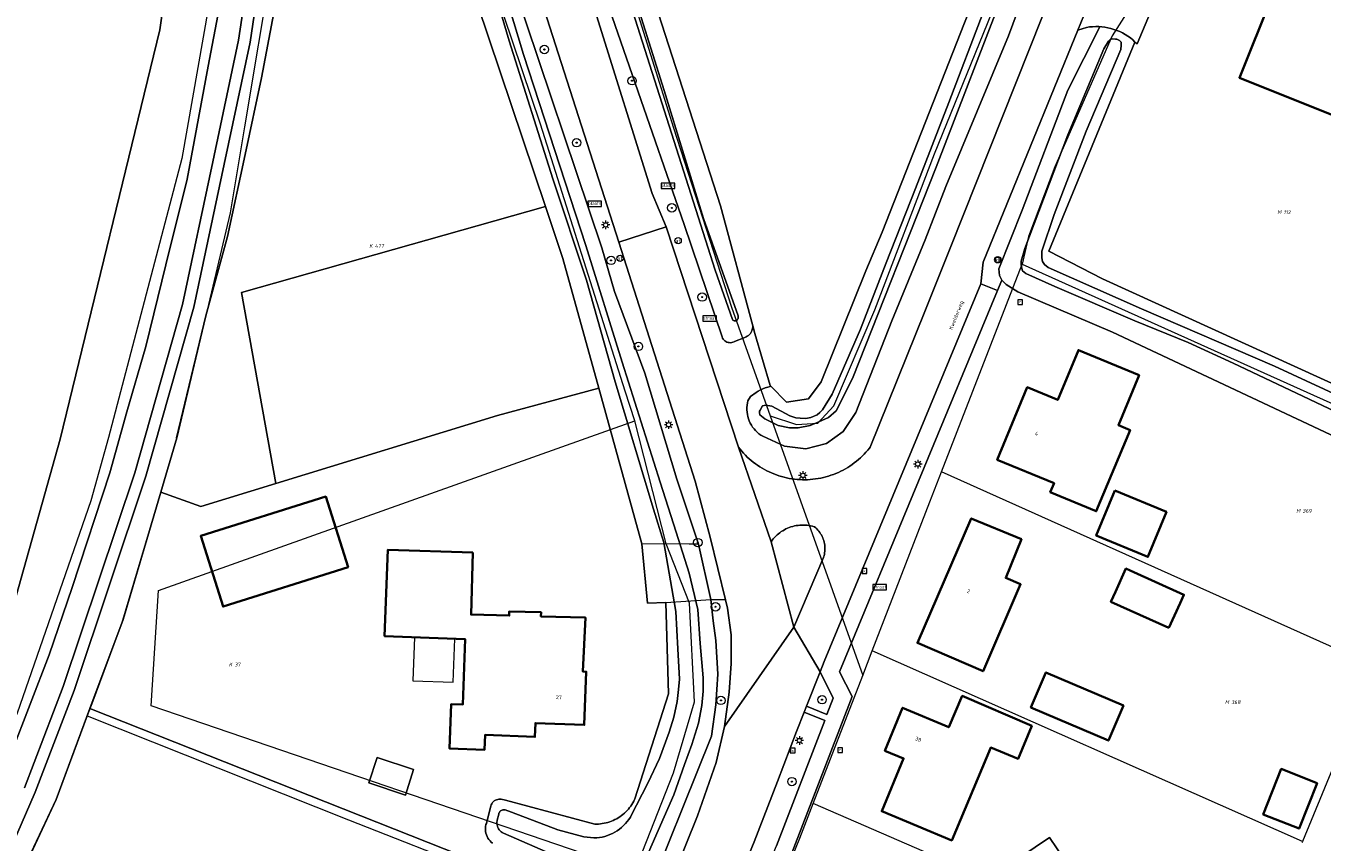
# Model space of a CAD drawing. Header units: metres. Extents: x 250001 to 257773, y 598992 to 609118.
# Tile 185 of 256: x 251546 to 251669, y 601888 to 601965. Entities that reach past the tile are written whole.
import ezdxf
from ezdxf.enums import TextEntityAlignment as Align
from ezdxf.lldxf.tags import DXFTag

# ---------------------------------------------------------------- set-up
doc = ezdxf.new("R2010")
doc.units = ezdxf.units.M
for name, color, linetype, lineweight in [('B-WE-GR-BOOM-S', 252, 'Continuous', 25), ('B-WE-GR-GRAS-GV', 252, 'Continuous', 13), ('B-WE-GR-GROENVOORZIENING-GV', 252, 'Continuous', 18), ('B-WE-KG-GRENS_PERCEEL-G', 150, 'KG-PERCEEL', 18), ('B-WE-KG-GRENS_PERCEEL-S', 150, 'Continuous', 25), ('B-WE-KL-ET_LS_OV_LICHTMAST-S', 252, 'Continuous', 25), ('B-WE-KW-KUNSTWERK_DEK-GV', 252, 'Continuous', 18), ('B-WE-OG-BEBOUWING-GV', 1, 'Continuous', 35), ('B-WE-OG-BEBOUWING-T18', 7, 'Continuous', 18), ('B-WE-OG-BEBOUWING_LUIFEL-GV', 1, 'Continuous', 18), ('B-WE-OG-BEBOUWING_OVERBOUWING-GV', 1, 'Continuous', 18), ('B-WE-OG-TERREIN_ERF-GV', 7, 'Continuous', 18), ('B-WE-OG-TOPOGRAFIE-T18', 2, 'Continuous', 18), ('B-WE-OG-WATER-GV', 252, 'Continuous', 18), ('B-WE-OG-WATER_SLOOT-GV', 252, 'Continuous', 18), ('B-WE-RI-GWA_KOLK-S', 252, 'Continuous', 25), ('B-WE-RI-GWA_RIOOLPUT-S', 252, 'Continuous', 25), ('B-WE-VH-ONVERHARD-GV', 252, 'Continuous', 18), ('B-WE-VH-VERHARDING_GESLOTEN-GV', 252, 'Continuous', 18), ('B-WE-VH-VERHARDING_OPEN-GV', 252, 'Continuous', 18), ('B-WE-VW-AFSLUITPAAL-S', 252, 'Continuous', 25), ('B-WE-VW-VERKEERSTEKEN_BORD-S', 252, 'Continuous', 25), ('B-WE-VW-VERKEERSTEKEN_DRAAGCONSTRUCTIE-S', 252, 'Continuous', 25), ('X-XX-AL-REFERENTIE-G', 7, 'Continuous', 18)]:
    doc.layers.add(name, color=color, linetype=linetype, lineweight=lineweight)
doc.styles.add('NLCS-ISO', font='NLCS-ISO.ttf')
doc.styles.add('NLCS-ISO-ANNOTATIEF-T18', font='NLCS-ISO.ttf', dxfattribs={"height": 1.8})
doc.styles.get("Standard").update_dxf_attribs({"font": 'NLCS-ISO.ttf'})
tags = doc.linetypes.add('KG-PERCEEL', pattern='A,5.5,-2,["P",Standard,S=1.8,R=0,X=-0.5,Y=-0.9],-2,5.5,-2,[5,NLCS.SHX,S=0.75,R=0,X=0,Y=0],-2', length=19).pattern_tags.tags
tags[6] = DXFTag(74, 10)

# ---------------------------------------------------------------- blocks, each defined once
blk = doc.blocks.new('SKG-PERCEELNUMMER-SO')
at = {"style": 'NLCS-ISO', "oblique": 10, "flags": 1}
blk.add_attdef('GEMEENTECODE', text='', height=1.8, dxfattribs=at).set_placement((0, 2.55), align=Align.MIDDLE_CENTER)
at = {"style": 'NLCS-ISO', "oblique": 10}
blk.add_attdef('SECTIE', text='', height=1.8, dxfattribs=at).set_placement((-0.5, 0), align=Align.MIDDLE_RIGHT)
blk.add_attdef('PERCEELNUMMER', text='', height=1.8, dxfattribs=at).set_placement((0.5, 0), align=Align.MIDDLE_LEFT)
blk = doc.blocks.new('BS2021-132-Xref-KAD-20210617')
at = {"layer": 'B-WE-KG-GRENS_PERCEEL-G', "flags": 128}
for points in [[(251616.687, 601928.562), (251619.171, 601927.75), (251621.203, 601927.875), (251622.718, 601929.5), (251626.562, 601938.562), (251632.203, 601953.312), (251637.609, 601966.625), (251646.734, 601989.437), (251660.265, 602024.187), (251666.234, 602038.312), (251674.593, 602058.75), (251685.015, 602083.562), (251685.562, 602084.937), (251692.046, 602100.687), (251696.781, 602111.5), (251699.381, 602116.212)], [(251565.269, 602096.971), (251568.062, 602086.625), (251572.171, 602071.937), (251580.734, 602043.562), (251586.843, 602022.75), (251591.187, 602008.187), (251591.265, 602008), (251599, 601982.75), (251603.218, 601969.625), (251607.578, 601955.75), (251613.031, 601938.812), (251616.687, 601928.562)], [(251665.904, 602005.439), (251660.265, 601991.25), (251657.562, 601984.937), (251651.609, 601968.625), (251648.968, 601964.437), (251643.578, 601952.062), (251641.093, 601945.5), (251640.47, 601942.88)], [(251569.691, 602001.489), (251566.591, 601998.924), (251566.685, 601997.456), (251566.513, 601988.377), (251564.69, 601972.929), (251561.166, 601952.852), (251554.23, 601926.509), (251552.575, 601920.547), (251545.611, 601900.496), (251543.709, 601896.289), (251536.924, 601880.278), (251528.538, 601860.07), (251526.221, 601854.429), (251518.427, 601838.359), (251512.316, 601827.74), (251511.105, 601824.766), (251510.46, 601821.53), (251510.232, 601818.593), (251510.82, 601815.39), (251511.97, 601812.13), (251512.424, 601811.264)], [(251579.674, 602001.921), (251577.614, 602000.716), (251573.462, 601998.017), (251572.405, 601995.246), (251569.679, 601971.485), (251567.073, 601955.838), (251565.724, 601947.741), (251563.663, 601939.087), (251560.676, 601926.505), (251555.472, 601908.93), (251552.749, 601901.637), (251552.228, 601900.241)], [(251603.912, 601928.081), (251603, 601930.89), (251595.006, 601956.114), (251582.042, 601994.567), (251579.674, 602001.921)], [(251632.871, 601923.28), (251640.47, 601942.88)], [(251640.47, 601942.88), (251674.85, 601927.45)], [(251603.927, 601885.581), (251558.252, 601901.201), (251558.957, 601912.092), (251603.912, 601928.081)], [(251603.927, 601885.581), (251607.573, 601894.852), (251609.543, 601901.578), (251609.071, 601910.873), (251606.863, 601916.473), (251603.912, 601928.081)], [(251616.687, 601928.562), (251625.428, 601904.055)], [(251626.328, 601906.381), (251631.77, 601920.44), (251632.871, 601923.28)], [(251673.77, 601904.94), (251632.871, 601923.28)], [(251625.428, 601904.055), (251626.328, 601906.381)], [(251666.93, 601888.38), (251626.328, 601906.381)], [(251673.77, 601904.94), (251666.93, 601888.38)], [(251620.742, 601891.959), (251625.428, 601904.055)], [(251552.228, 601900.241), (251549.278, 601892.341), (251536.858, 601865.799), (251533.504, 601858.233), (251527.959, 601846.118), (251525.224, 601840.397), (251523.544, 601837.011), (251517.15, 601825.81), (251515.99, 601823.09), (251515.51, 601820.04), (251515.82, 601817.13), (251517.46, 601813.58), (251522.096, 601807.437)], [(251552.228, 601900.241), (251576.898, 601890.44), (251601.888, 601880.605)], [(251614.609, 601876.79), (251615.4, 601878.65), (251619.48, 601888.7), (251620.742, 601891.959)], [(251661.13, 601874.44), (251620.742, 601891.959)], [(251666.93, 601888.38), (251666.884, 601888.27)]]:
    blk.add_lwpolyline(points, dxfattribs=at)
at = {"layer": 'B-WE-KG-GRENS_PERCEEL-S', "xscale": 0.2, "yscale": 0.2, "zscale": 0.2}
for p, values in [((251665.055, 601947.788), {'PERCEELNUMMER': '112', 'SECTIE': 'M'}), ((251579.277, 601944.613), {'PERCEELNUMMER': '477', 'SECTIE': 'K'}), ((251666.844, 601919.588), {'PERCEELNUMMER': '369', 'SECTIE': 'M'}), ((251566.032, 601905.088), {'PERCEELNUMMER': '37', 'SECTIE': 'K'}), ((251660.121, 601901.532), {'PERCEELNUMMER': '368', 'SECTIE': 'M'})]:
    blk.add_blockref('SKG-PERCEELNUMMER-SO', p, dxfattribs=at).add_auto_attribs(values)
blk = doc.blocks.new('SIE-WEG_VERKEERSBORD_STRAATNAAM-SO')
at = {"color": 0, "linetype": 'ByBlock', "lineweight": 18}
blk.add_lwpolyline([(-3.25, -1.25), (3.25, -1.25), (3.25, 1.25), (-3.25, 1.25)], close=True, dxfattribs=at)
at = {"color": 0, "linetype": 'ByBlock', "lineweight": 18, "style": 'NLCS-ISO'}
blk.add_text('straat', height=1.5, dxfattribs=at).set_placement((0, 0.15), align=Align.MIDDLE_CENTER)
blk = doc.blocks.new('SIE-WEG_VERKEERSBORD_PLAATSNAAM-SO')
at = {"color": 0, "linetype": 'ByBlock', "lineweight": 18}
blk.add_lwpolyline([(-3.25, -1.25), (3.25, -1.25), (3.25, 1.25), (-3.25, 1.25)], close=True, dxfattribs=at)
at = {"color": 0, "linetype": 'ByBlock', "lineweight": 18, "style": 'NLCS-ISO'}
blk.add_text('plaats', height=1.5, dxfattribs=at).set_placement((0, 0.21), align=Align.MIDDLE_CENTER)
blk = doc.blocks.new('SIE-WEG_VERKEERSBORD-SO')
at = {"color": 0, "linetype": 'ByBlock', "lineweight": 18}
blk.add_lwpolyline([(-1.125, -1.125), (1.125, -1.125), (1.125, 1.125), (-1.125, 1.125)], close=True, dxfattribs=at)
at = {"color": 0, "linetype": 'ByBlock', "lineweight": 18, "style": 'NLCS-ISO'}
blk.add_text('vb', height=1.5, dxfattribs=at).set_placement((0, 0), align=Align.MIDDLE_CENTER)
blk = doc.blocks.new('SVW-AFSLUITPAAL-SO')
at = {"lineweight": 18}
blk.add_circle((0, 0), 1.5, dxfattribs=at)
at = {"lineweight": 18, "style": 'NLCS-ISO'}
blk.add_text('af', height=1.8, dxfattribs=at).set_placement((0, 0), align=Align.MIDDLE_CENTER)
blk = doc.blocks.new('SIE-WEG_PAAL_VERKEERSBORD-SO')
at = {"color": 0, "linetype": 'ByBlock', "lineweight": 18}
blk.add_circle((0, 0), 1.5, dxfattribs=at)
at = {"color": 0, "linetype": 'ByBlock', "lineweight": 18, "style": 'NLCS-ISO'}
blk.add_text('vb', height=1.5, dxfattribs=at).set_placement((0, 0.13), align=Align.MIDDLE_CENTER)
blk = doc.blocks.new('SKL-ET_OV_LICHTMAST-SO')
at = {"color": 0, "linetype": 'ByBlock', "lineweight": 18}
for points in [[(-1.25, 0), (-2, 0)], [(-1.41, 1.41), (-0.88, 0.88)], [(0, 2), (0, 1.25)], [(0.88, 0.88), (1.41, 1.41)], [(2, 0), (1.25, 0)], [(-1.41, -1.41), (-0.88, -0.88)], [(0, -1.25), (0, -2)], [(0.88, -0.88), (1.41, -1.41)]]:
    blk.add_lwpolyline(points, dxfattribs=at)
blk.add_circle((0, 0), 1, dxfattribs=at)
blk = doc.blocks.new('SRI-KOLK-SO')
at = {"color": 0, "linetype": 'ByBlock', "lineweight": 18}
blk.add_lwpolyline([(-1.125, -1.125), (1.125, -1.125), (1.125, 1.125), (-1.125, 1.125)], close=True, dxfattribs=at)
at = {"color": 0, "linetype": 'ByBlock', "lineweight": 18, "style": 'NLCS-ISO'}
blk.add_text('k', height=1.5, dxfattribs=at).set_placement((0, 0), align=Align.MIDDLE_CENTER)
blk = doc.blocks.new('SRI-PUT_INSPECTIEPUT_RIOOLPUT-SO')
at = {"color": 0, "linetype": 'ByBlock', "lineweight": 18}
blk.add_lwpolyline([(-1.12, -1.12), (1.12, -1.12), (1.12, 1.12), (-1.12, 1.12)], close=True, dxfattribs=at)
at = {"color": 0, "linetype": 'ByBlock', "lineweight": 18, "style": 'NLCS-ISO'}
blk.add_text('r', height=1.5, dxfattribs=at).set_placement((0, 0.28), align=Align.MIDDLE_CENTER)
blk = doc.blocks.new('SGR-BOOM_01-SO')
at = {"linetype": 'ByBlock', "lineweight": 18}
h = blk.add_hatch(color=0, dxfattribs=at)
h.dxf.hatch_style = 1
edge = h.paths.add_edge_path()
edge.add_arc((0, 0), 0.25, 0, 360)
at = {"color": 0, "linetype": 'ByBlock', "lineweight": 18}
for radius in [2, 0.25]:
    blk.add_circle((0, 0), radius, dxfattribs=at)
blk = doc.blocks.new('BS2021-132-Xref-BGT-GRIJS-20210617-aangepast')
at = {"layer": 'B-WE-GR-GRAS-GV', "flags": 128}
for points in [[(251566.611, 602096.371), (251595.812, 602000), (251602.876, 601976.686), (251612.014, 601948.398), (251615.052, 601937.077), (251615.25, 601936.339), (251616.7, 601931.43), (251616.768, 601931.36), (251618.22, 601929.869), (251620.32, 601930.17), (251621.519, 601931.78), (251625.739, 601942.27), (251627.279, 601945.92), (251645.42, 601992.099), (251648.414, 602000), (251651.759, 602007.115), (251663.036, 602035.46), (251676.607, 602068.321)], [(251573.29, 601817.13), (251591.989, 601862.16), (251600.298, 601881.98), (251552.484, 601900.928), (251549.278, 601892.341), (251538.992, 601870.612)]]:
    blk.add_lwpolyline(points, dxfattribs=at)
at = {"layer": 'B-WE-GR-GROENVOORZIENING-GV', "flags": 128}
for points in [[(251589.783, 602000), (251605.559, 601949.569), (251605.553, 601949.568), (251606.879, 601946.42), (251613.7, 601925.609), (251613.855, 601925.413), (251614.016, 601925.221), (251614.183, 601925.035), (251614.356, 601924.855), (251614.534, 601924.68), (251614.718, 601924.51), (251614.907, 601924.347), (251615.102, 601924.19), (251615.301, 601924.039), (251615.506, 601923.895), (251615.714, 601923.757), (251615.927, 601923.626), (251616.144, 601923.502), (251616.365, 601923.385), (251616.59, 601923.275), (251616.818, 601923.172), (251617.049, 601923.077), (251617.283, 601922.989), (251617.519, 601922.909), (251617.759, 601922.836), (251618, 601922.771), (251618.243, 601922.714), (251618.488, 601922.664), (251618.735, 601922.622), (251618.983, 601922.589), (251619.231, 601922.563), (251619.481, 601922.545), (251619.731, 601922.535), (251619.981, 601922.533), (251620.23, 601922.539), (251620.48, 601922.554), (251620.729, 601922.576), (251620.977, 601922.606), (251621.224, 601922.644), (251621.47, 601922.69), (251621.714, 601922.743), (251621.957, 601922.805), (251622.197, 601922.874), (251622.435, 601922.951), (251622.67, 601923.035), (251622.902, 601923.127), (251623.132, 601923.227), (251623.358, 601923.333), (251623.581, 601923.447), (251623.8, 601923.568), (251624.014, 601923.696), (251624.225, 601923.83), (251624.431, 601923.972), (251624.633, 601924.119), (251624.83, 601924.274), (251625.022, 601924.434), (251625.208, 601924.6), (251625.389, 601924.773), (251625.565, 601924.951), (251625.734, 601925.134), (251625.898, 601925.323), (251626.056, 601925.517), (251626.12, 601925.6), (251631.3, 601938.42), (251633.68, 601944.39), (251651.04, 601988.08)], [(251644.308, 601978.286), (251639.18, 601964.434), (251633.275, 601950.217), (251631.339, 601945.18), (251628.19, 601937.53), (251624.779, 601928.89), (251623.57, 601927.079), (251622.01, 601925.959), (251620.049, 601925.439), (251618.04, 601925.709), (251616, 601926.64), (251615.815, 601926.754), (251615.638, 601926.881), (251615.471, 601927.021), (251615.315, 601927.173), (251615.171, 601927.336), (251615.039, 601927.509), (251614.92, 601927.691), (251614.815, 601927.882), (251614.724, 601928.08), (251614.647, 601928.284), (251614.586, 601928.492), (251614.541, 601928.705), (251614.511, 601928.921), (251614.497, 601929.138), (251614.499, 601929.356), (251614.517, 601929.573), (251614.551, 601929.788), (251614.593, 601929.969), (251614.839, 601930.389), (251615.362, 601930.771), (251615.569, 601930.903), (251615.784, 601931.021), (251616.006, 601931.126), (251616.235, 601931.215), (251616.469, 601931.289), (251616.707, 601931.348), (251616.768, 601931.36), (251616.7, 601931.43), (251615.25, 601936.339), (251615.052, 601937.077), (251615.052, 601936.969), (251615.037, 601936.837), (251615.007, 601936.707), (251614.961, 601936.582), (251614.9, 601936.464), (251614.826, 601936.353), (251614.739, 601936.253), (251614.641, 601936.163), (251614.533, 601936.086), (251614.416, 601936.023), (251614.292, 601935.974), (251613.325, 601935.575), (251613.282, 601935.552), (251613.176, 601935.51), (251613.065, 601935.484), (251612.951, 601935.472), (251612.837, 601935.477), (251612.724, 601935.498), (251612.616, 601935.534), (251612.514, 601935.585), (251612.419, 601935.65), (251612.335, 601935.727), (251612.263, 601935.816), (251612.203, 601935.913), (251612.158, 601936.018), (251608.59, 601946.632), (251599.323, 601973.36)], [(251544.533, 601908.074), (251549.68, 601926.352), (251559.063, 601965.006), (251563.926, 601998.846), (251563.821, 602015.8), (251557.96, 602039.228), (251540.413, 602103.64)], [(251571.013, 601972.78), (251568.664, 601960.471), (251567.149, 601953.255), (251565.471, 601945.504), (251563.409, 601938.023), (251560.665, 601926.501), (251560.676, 601926.505), (251559.161, 601921.357), (251562.951, 601919.993), (251570.022, 601922.167), (251566.796, 601940.214), (251595.482, 601948.318), (251580.472, 601992.953)], [(251584.139, 601994.067), (251600.79, 601944.439), (251602.005, 601940.319), (251604.859, 601932.611), (251607.886, 601922.576), (251609.913, 601916.441), (251611.101, 601911.216), (251612.481, 601911.211), (251611.019, 601917.109), (251609.619, 601922.41), (251602.399, 601944.979), (251584.753, 602000)], [(251545.037, 601896.683), (251548.641, 601905.996), (251550.807, 601912.366), (251554.367, 601923.171), (251555.978, 601928.948), (251557.77, 601935.105), (251559.654, 601942.808), (251561.668, 601950.925), (251563.635, 601961.581), (251565.843, 601973.167), (251567.104, 601982.077), (251567.527, 601988.056), (251568.009, 601993.623), (251568.435, 601996.633), (251568.391, 601999.017), (251568.33, 602000), (251568.303, 602000.348), (251568.061, 602003.002), (251563.821, 602015.8), (251563.926, 601998.846), (251559.063, 601965.006), (251549.68, 601926.352), (251544.533, 601908.074)], [(251587.089, 601835.65), (251594.45, 601853.3), (251603.5, 601874.819), (251607.57, 601885.18), (251609.839, 601890.79), (251611.589, 601895.829), (251612.39, 601899.239), (251612.82, 601902.479), (251613.01, 601905.189), (251613.01, 601907.9), (251612.679, 601910.41), (251612.481, 601911.211), (251611.101, 601911.216), (251611.305, 601909.209), (251611.57, 601907.359), (251611.739, 601904.189), (251611.559, 601901.28), (251611.14, 601898.31), (251604.44, 601881.63), (251601.29, 601874.3), (251580.119, 601823.43)]]:
    blk.add_lwpolyline(points, dxfattribs=at)
for points in [[(251647.716, 601965.315), (251647.424, 601965.319), (251647.132, 601965.308), (251646.841, 601965.281), (251646.553, 601965.238), (251645.737, 601964.972), (251636.81, 601943.07), (251636.589, 601941.04), (251638.16, 601940.389), (251638.567, 601941.374), (251638.345, 601941.827), (251638.288, 601942.449), (251640.468, 601947.995), (251644.779, 601959.328), (251647.813, 601965.308)], [(251622.649, 601901.91), (251621.411, 601904.386), (251620.119, 601901.142), (251622.057, 601900.37)], [(251621.841, 601899.81), (251619.897, 601900.585), (251619.17, 601898.76), (251617.39, 601894.03), (251615.17, 601888.339), (251614.01, 601885.519), (251615.932, 601884.729), (251617.279, 601887.959)]]:
    blk.add_lwpolyline(points, close=True, dxfattribs=at)
at = {"layer": 'B-WE-KW-KUNSTWERK_DEK-GV', "flags": 128}
blk.add_lwpolyline([(251604.579, 601916.479), (251605.105, 601910.883), (251606.859, 601910.949), (251611.101, 601911.216), (251609.913, 601916.441), (251609.049, 601916.439)], close=True, dxfattribs=at)
at = {"layer": 'B-WE-OG-BEBOUWING-GV', "flags": 128}
for points in [[(251681.6, 601991.91), (251670.45, 601996.41), (251661.97, 601975.449), (251666.589, 601973.589), (251664.39, 601968.16), (251664.119, 601968.27), (251660.989, 601960.489), (251671.929, 601956.089), (251675.089, 601963.9), (251670.85, 601965.609), (251676.26, 601978.979), (251676.359, 601978.939)], [(251651.513, 601932.4), (251645.785, 601934.772), (251643.839, 601930.073), (251640.963, 601931.264), (251638.13, 601924.421), (251643.494, 601922.197), (251643.139, 601921.367), (251647.48, 601919.566), (251650.671, 601927.229), (251649.562, 601927.688)], [(251576.848, 601914.265), (251574.748, 601920.947), (251562.942, 601917.236), (251565.042, 601910.554)], [(251649.229, 601921.509), (251647.473, 601917.264), (251652.348, 601915.248), (251654.104, 601919.493)], [(251640.42, 601916.93), (251635.679, 601918.88), (251630.589, 601907.13), (251636.79, 601904.459), (251640.329, 601912.66), (251638.929, 601913.27)], [(251588.619, 601915.67), (251580.609, 601915.93), (251580.299, 601907.77), (251587.91, 601907.469), (251587.679, 601901.3), (251586.579, 601901.339), (251586.42, 601897.16), (251589.73, 601897.04), (251589.779, 601898.439), (251594.489, 601898.26), (251594.54, 601899.56), (251599.149, 601899.39), (251599.339, 601904.41), (251599, 601904.43), (251599.26, 601909.52), (251595.059, 601909.63), (251595.07, 601910.03), (251592.07, 601910.109), (251592.059, 601909.709), (251588.459, 601909.81)], [(251654.343, 601908.548), (251655.394, 601910.88), (251655.754, 601911.68), (251650.666, 601913.973), (251650.271, 601914.15), (251649.278, 601911.946), (251648.86, 601911.018)], [(251650.04, 601901.204), (251642.725, 601904.348), (251641.306, 601901.046), (251648.621, 601897.902)], [(251641.399, 601899.29), (251634.82, 601902.13), (251633.559, 601899.16), (251629.2, 601901.01), (251627.529, 601896.949), (251629.29, 601896.229), (251627.22, 601891.229), (251633.839, 601888.479), (251637.51, 601897.25), (251640.089, 601896.17)], [(251668.329, 601893.89), (251664.941, 601895.231), (251663.241, 601890.935), (251666.629, 601889.594)]]:
    blk.add_lwpolyline(points, close=True, dxfattribs=at)
at = {"layer": 'B-WE-OG-BEBOUWING_LUIFEL-GV', "flags": 128}
blk.add_lwpolyline([(251586.931, 601907.508), (251583.129, 601907.658), (251582.967, 601903.546), (251586.77, 601903.434)], close=True, dxfattribs=at)
at = {"layer": 'B-WE-OG-BEBOUWING_OVERBOUWING-GV', "flags": 128}
for points in [[(251579.582, 601896.318), (251578.796, 601893.928), (251582.262, 601892.767), (251583.034, 601895.183)], [(251640.355, 601886.939), (251641.82, 601884.778), (251644.505, 601886.604), (251643.047, 601888.763)]]:
    blk.add_lwpolyline(points, close=True, dxfattribs=at)
at = {"layer": 'B-WE-OG-TERREIN_ERF-GV', "flags": 128}
for points in [[(251653.09, 601967.897), (251651.326, 601963.683), (251651.12, 601963.84), (251643, 601944.1), (251648.05, 601941.5), (251697.735, 601918.864), (251705.921, 601914.922), (251712.268, 601912.243), (251718.583, 601909.097), (251719.901, 601908.485), (251720.474, 601908.385), (251720.848, 601908.326), (251721.516, 601908.338), (251723.664, 601911.561), (251724.887, 601913.746), (251727.557, 601918.778), (251731.197, 601925.141), (251734.696, 601930.76), (251738.53, 601936.705), (251743.839, 601944.794)], [(251675.384, 601924.053), (251649.013, 601936.47), (251640.077, 601940.261), (251638.969, 601940.956), (251638.567, 601941.374), (251638.16, 601940.389), (251623.246, 601904.408), (251624.421, 601902.057), (251618.773, 601887.385), (251590.956, 601820.533)], [(251590.489, 601888.225), (251590.363, 601888.33), (251590.247, 601888.446), (251590.144, 601888.573), (251590.054, 601888.709), (251589.977, 601888.853), (251589.914, 601889.005), (251589.867, 601889.161), (251589.835, 601889.322), (251589.819, 601889.484), (251589.819, 601889.648), (251589.835, 601889.811), (251589.867, 601889.972), (251589.9, 601890.087), (251590.296, 601891.614), (251590.32, 601891.731), (251590.359, 601891.843), (251590.413, 601891.949), (251590.48, 601892.047), (251590.56, 601892.134), (251590.651, 601892.211), (251590.752, 601892.274), (251590.86, 601892.323), (251590.974, 601892.358), (251591.091, 601892.376), (251591.21, 601892.379), (251591.295, 601892.371), (251591.711, 601892.277), (251600.13, 601890.02), (251600.31, 601890.019), (251600.49, 601890.027), (251600.669, 601890.042), (251600.848, 601890.066), (251601.025, 601890.097), (251601.201, 601890.136), (251601.375, 601890.183), (251601.547, 601890.238), (251601.716, 601890.3), (251601.882, 601890.37), (251602.044, 601890.446), (251602.204, 601890.531), (251602.359, 601890.622), (251602.51, 601890.72), (251602.657, 601890.824), (251602.799, 601890.935), (251602.935, 601891.052), (251603.067, 601891.175), (251603.193, 601891.304), (251603.313, 601891.438), (251603.427, 601891.578), (251603.534, 601891.722), (251603.636, 601891.871), (251603.73, 601892.024), (251603.817, 601892.182), (251603.898, 601892.343), (251603.929, 601892.41), (251607.109, 601902.329), (251606.859, 601910.949), (251605.105, 601910.883), (251604.579, 601916.479), (251600.514, 601931.178), (251590.94, 601928.598), (251570.022, 601922.167), (251562.951, 601919.993), (251559.161, 601921.357), (251555.622, 601909.333), (251552.484, 601900.928), (251600.298, 601881.98)]]:
    blk.add_lwpolyline(points, dxfattribs=at)
for points in [[(251666.589, 601973.589), (251661.97, 601975.449), (251670.45, 601996.41), (251681.6, 601991.91), (251676.359, 601978.939), (251676.26, 601978.979), (251670.85, 601965.609), (251675.089, 601963.9), (251671.929, 601956.089), (251660.989, 601960.489), (251664.119, 601968.27), (251664.39, 601968.16)], [(251647.48, 601919.566), (251643.139, 601921.367), (251643.494, 601922.197), (251638.13, 601924.421), (251640.963, 601931.264), (251643.839, 601930.073), (251645.785, 601934.772), (251651.513, 601932.4), (251649.562, 601927.688), (251650.671, 601927.229)], [(251576.848, 601914.265), (251565.042, 601910.554), (251562.942, 601917.236), (251574.748, 601920.947)], [(251647.473, 601917.264), (251649.229, 601921.509), (251654.104, 601919.493), (251652.348, 601915.248)], [(251636.79, 601904.459), (251630.589, 601907.13), (251635.679, 601918.88), (251640.42, 601916.93), (251638.929, 601913.27), (251640.329, 601912.66)], [(251580.299, 601907.77), (251580.609, 601915.93), (251588.619, 601915.67), (251588.459, 601909.81), (251592.059, 601909.709), (251592.07, 601910.109), (251595.07, 601910.03), (251595.059, 601909.63), (251599.26, 601909.52), (251599, 601904.43), (251599.339, 601904.41), (251599.149, 601899.39), (251594.54, 601899.56), (251594.489, 601898.26), (251589.779, 601898.439), (251589.73, 601897.04), (251586.42, 601897.16), (251586.579, 601901.339), (251587.679, 601901.3), (251587.91, 601907.469)], [(251648.86, 601911.018), (251649.278, 601911.946), (251650.271, 601914.15), (251650.666, 601913.973), (251655.754, 601911.68), (251655.394, 601910.88), (251654.343, 601908.548)], [(251648.621, 601897.902), (251641.306, 601901.046), (251642.725, 601904.348), (251650.04, 601901.204)], [(251637.51, 601897.25), (251633.839, 601888.479), (251627.22, 601891.229), (251629.29, 601896.229), (251627.529, 601896.949), (251629.2, 601901.01), (251633.559, 601899.16), (251634.82, 601902.13), (251641.399, 601899.29), (251640.089, 601896.17)], [(251579.582, 601896.318), (251583.034, 601895.183), (251582.262, 601892.767), (251578.796, 601893.928)], [(251663.241, 601890.935), (251664.941, 601895.231), (251668.329, 601893.89), (251666.629, 601889.594)], [(251640.355, 601886.939), (251643.047, 601888.763), (251644.505, 601886.604), (251641.82, 601884.778)]]:
    blk.add_lwpolyline(points, close=True, dxfattribs=at)
at = {"layer": 'B-WE-OG-WATER-GV', "flags": 128}
for points in [[(251636.806, 601966.658), (251633.565, 601958.141), (251630.421, 601950.042), (251627.647, 601943.003), (251625.224, 601936.739), (251622.538, 601930.613), (251621.628, 601929.126), (251621.372, 601928.887), (251621.116, 601928.674), (251620.548, 601928.416), (251620.068, 601928.33), (251619.521, 601928.333), (251619.117, 601928.364), (251618.541, 601928.575), (251616.846, 601929.481), (251616.272, 601929.562), (251615.96, 601929.517), (251615.734, 601929.097), (251615.683, 601929.005), (251615.699, 601928.836), (251615.729, 601928.667), (251616.191, 601928.272), (251617.439, 601927.657), (251618.51, 601927.429), (251619.329, 601927.444), (251620.47, 601927.66), (251621.297, 601927.988), (251622.2, 601928.421), (251622.931, 601929.045), (251624.476, 601932.093), (251632.375, 601952.055), (251638.947, 601969.144)], [(251553.465, 602066.238), (251557.933, 602049.276), (251562.187, 602033.508), (251565.502, 602020.375), (251568.523, 602008.532), (251570.477, 602002.164), (251570.792, 602000), (251570.842, 601999.683), (251570.921, 601998.191), (251570, 601991.329), (251569.441, 601986.207), (251568.291, 601975.909), (251566.517, 601964.039), (251564.084, 601952.551), (251561.224, 601939.083), (251556.71, 601923.2), (251549.958, 601903.004), (251546.29, 601893.449)], [(251539.622, 601875.382), (251547.308, 601893.032), (251550.994, 601902.632), (251557.761, 601922.875), (251562.293, 601938.818), (251565.16, 601952.323), (251567.6, 601963.843), (251569.381, 601975.766)], [(251603.741, 601966.725), (251611.494, 601942.319), (251613.14, 601937.664), (251613.178, 601937.6), (251613.239, 601937.565), (251613.306, 601937.544), (251613.376, 601937.538), (251613.446, 601937.549), (251613.511, 601937.575), (251613.569, 601937.615), (251613.616, 601937.668), (251613.651, 601937.729), (251613.663, 601937.765), (251613.676, 601937.949), (251613.675, 601938.007), (251610.385, 601947.191), (251606.687, 601959.283), (251602.908, 601971.29)], [(251680.962, 601925.532), (251664.304, 601933.243), (251651.734, 601938.657), (251642.947, 601942.573), (251642.577, 601942.87), (251642.405, 601943.126), (251642.338, 601943.474), (251642.326, 601944.113), (251643.51, 601947.572), (251646.515, 601955.444), (251649.797, 601963.155), (251649.835, 601963.551), (251649.815, 601963.839), (251649.66, 601963.988), (251649.414, 601964.121), (251649.292, 601964.134), (251648.987, 601964.159), (251648.791, 601964.109), (251648.626, 601963.939), (251648.183, 601963.216), (251644.788, 601955.093), (251640.74, 601944.373), (251640.381, 601943.18), (251640.402, 601942.876), (251640.407, 601942.603), (251640.519, 601942.255), (251640.813, 601942.002), (251643.558, 601940.774), (251651.13, 601937.536), (251656.156, 601935.498), (251660.405, 601933.537), (251674.811, 601926.697)]]:
    blk.add_lwpolyline(points, dxfattribs=at)
at = {"layer": 'B-WE-OG-WATER_SLOOT-GV', "flags": 128}
for points in [[(251645.42, 601992.099), (251627.279, 601945.92), (251625.739, 601942.27), (251621.519, 601931.78), (251620.32, 601930.17), (251618.22, 601929.869), (251616.768, 601931.36), (251616.707, 601931.348), (251616.469, 601931.289), (251616.235, 601931.215), (251616.006, 601931.126), (251615.784, 601931.021), (251615.569, 601930.903), (251615.362, 601930.771), (251614.839, 601930.389), (251614.593, 601929.969), (251614.551, 601929.788), (251614.517, 601929.573), (251614.499, 601929.356), (251614.497, 601929.138), (251614.511, 601928.921), (251614.541, 601928.705), (251614.586, 601928.492), (251614.647, 601928.284), (251614.724, 601928.08), (251614.815, 601927.882), (251614.92, 601927.691), (251615.039, 601927.509), (251615.171, 601927.336), (251615.315, 601927.173), (251615.471, 601927.021), (251615.638, 601926.881), (251615.815, 601926.754), (251616, 601926.64), (251618.04, 601925.709), (251620.049, 601925.439), (251622.01, 601925.959), (251623.57, 601927.079), (251624.779, 601928.89), (251628.19, 601937.53), (251631.339, 601945.18), (251633.275, 601950.217), (251639.18, 601964.434), (251644.308, 601978.286)], [(251638.947, 601969.144), (251632.375, 601952.055), (251624.476, 601932.093), (251622.931, 601929.045), (251622.2, 601928.421), (251621.297, 601927.988), (251620.47, 601927.66), (251619.329, 601927.444), (251618.51, 601927.429), (251617.439, 601927.657), (251616.191, 601928.272), (251615.729, 601928.667), (251615.699, 601928.836), (251615.683, 601929.005), (251615.734, 601929.097), (251615.96, 601929.517), (251616.272, 601929.562), (251616.846, 601929.481), (251618.541, 601928.575), (251619.117, 601928.364), (251619.521, 601928.333), (251620.068, 601928.33), (251620.548, 601928.416), (251621.116, 601928.674), (251621.372, 601928.887), (251621.628, 601929.126), (251622.538, 601930.613), (251625.224, 601936.739), (251627.647, 601943.003), (251630.421, 601950.042), (251633.565, 601958.141), (251636.806, 601966.658)], [(251569.381, 601975.766), (251567.6, 601963.843), (251565.16, 601952.323), (251562.293, 601938.818), (251557.761, 601922.875), (251550.994, 601902.632), (251547.308, 601893.032), (251539.622, 601875.382)], [(251538.992, 601870.612), (251549.278, 601892.341), (251552.484, 601900.928), (251555.622, 601909.333), (251559.161, 601921.357), (251560.676, 601926.505), (251560.665, 601926.501), (251563.409, 601938.023), (251565.471, 601945.504), (251567.149, 601953.255), (251568.664, 601960.471), (251571.013, 601972.78)], [(251540.413, 602103.64), (251557.96, 602039.228), (251563.821, 602015.8), (251568.061, 602003.002), (251568.303, 602000.348), (251568.33, 602000), (251568.391, 601999.017), (251568.435, 601996.633), (251568.009, 601993.623), (251567.527, 601988.056), (251567.104, 601982.077), (251565.843, 601973.167), (251563.635, 601961.581), (251561.668, 601950.925), (251559.654, 601942.808), (251557.77, 601935.105), (251555.978, 601928.948), (251554.367, 601923.171), (251550.807, 601912.366), (251548.641, 601905.996), (251545.037, 601896.683)], [(251546.29, 601893.449), (251549.958, 601903.004), (251556.71, 601923.2), (251561.224, 601939.083), (251564.084, 601952.551), (251566.517, 601964.039), (251568.291, 601975.909), (251569.441, 601986.207), (251570, 601991.329), (251570.921, 601998.191), (251570.842, 601999.683), (251570.792, 602000), (251570.477, 602002.164), (251568.523, 602008.532), (251565.502, 602020.375), (251562.187, 602033.508), (251557.933, 602049.276), (251553.465, 602066.238)], [(251599.323, 601973.36), (251608.59, 601946.632), (251612.158, 601936.018), (251612.203, 601935.913), (251612.263, 601935.816), (251612.335, 601935.727), (251612.419, 601935.65), (251612.514, 601935.585), (251612.616, 601935.534), (251612.724, 601935.498), (251612.837, 601935.477), (251612.951, 601935.472), (251613.065, 601935.484), (251613.176, 601935.51), (251613.282, 601935.552), (251613.325, 601935.575), (251614.292, 601935.974), (251614.416, 601936.023), (251614.533, 601936.086), (251614.641, 601936.163), (251614.739, 601936.253), (251614.826, 601936.353), (251614.9, 601936.464), (251614.961, 601936.582), (251615.007, 601936.707), (251615.037, 601936.837), (251615.052, 601936.969), (251615.052, 601937.077), (251612.014, 601948.398), (251602.876, 601976.686)], [(251602.908, 601971.29), (251606.687, 601959.283), (251610.385, 601947.191), (251613.675, 601938.007), (251613.676, 601937.949), (251613.663, 601937.765), (251613.651, 601937.729), (251613.616, 601937.668), (251613.569, 601937.615), (251613.511, 601937.575), (251613.446, 601937.549), (251613.376, 601937.538), (251613.306, 601937.544), (251613.239, 601937.565), (251613.178, 601937.6), (251613.14, 601937.664), (251611.494, 601942.319), (251603.741, 601966.725)], [(251580.472, 601992.953), (251595.482, 601948.318), (251597.127, 601943.427), (251600.514, 601931.178), (251604.579, 601916.479), (251605.105, 601910.883), (251606.859, 601910.949), (251607.109, 601902.329), (251603.929, 601892.41), (251603.898, 601892.343), (251603.817, 601892.182), (251603.73, 601892.024), (251603.636, 601891.871), (251603.534, 601891.722), (251603.427, 601891.578), (251603.313, 601891.438), (251603.193, 601891.304), (251603.067, 601891.175), (251602.935, 601891.052), (251602.799, 601890.935), (251602.657, 601890.824), (251602.51, 601890.72), (251602.359, 601890.622), (251602.204, 601890.531), (251602.044, 601890.446), (251601.882, 601890.37), (251601.716, 601890.3), (251601.547, 601890.238), (251601.375, 601890.183), (251601.201, 601890.136), (251601.025, 601890.097), (251600.848, 601890.066), (251600.669, 601890.042), (251600.49, 601890.027), (251600.31, 601890.019), (251600.13, 601890.02), (251591.711, 601892.277), (251591.295, 601892.371), (251591.21, 601892.379), (251591.091, 601892.376), (251590.974, 601892.358), (251590.86, 601892.323), (251590.752, 601892.274), (251590.651, 601892.211), (251590.56, 601892.134), (251590.48, 601892.047), (251590.413, 601891.949), (251590.359, 601891.843), (251590.32, 601891.731), (251590.296, 601891.614), (251589.9, 601890.087), (251589.867, 601889.972), (251589.835, 601889.811), (251589.819, 601889.648), (251589.819, 601889.484), (251589.835, 601889.322), (251589.867, 601889.161), (251589.914, 601889.005), (251589.977, 601888.853), (251590.054, 601888.709), (251590.144, 601888.573), (251590.247, 601888.446), (251590.363, 601888.33), (251590.489, 601888.225)], [(251580.119, 601823.43), (251601.29, 601874.3), (251604.44, 601881.63), (251611.14, 601898.31), (251611.559, 601901.28), (251611.739, 601904.189), (251611.57, 601907.359), (251611.305, 601909.209), (251611.101, 601911.216), (251609.913, 601916.441), (251607.886, 601922.576), (251604.859, 601932.611), (251602.005, 601940.319), (251600.79, 601944.439), (251584.139, 601994.067)], [(251590.573, 601972.104), (251593.399, 601962.682), (251599.284, 601944.649), (251602.725, 601933.625), (251606.302, 601922.317), (251607.82, 601917.582), (251609.049, 601913.701), (251609.861, 601910.276), (251610.082, 601907.067), (251610.359, 601903.843), (251610.358, 601902.562), (251610.238, 601901.205), (251609.917, 601899.543), (251609.313, 601897.549), (251608.61, 601895.65), (251607.586, 601892.79), (251604.638, 601886.05)], [(251599.672, 601885.598), (251591.521, 601889.172), (251591.407, 601889.231), (251591.301, 601889.303), (251591.205, 601889.388), (251591.12, 601889.485), (251591.047, 601889.591), (251590.988, 601889.705), (251590.944, 601889.826), (251590.916, 601889.951), (251590.903, 601890.079), (251590.906, 601890.208), (251590.925, 601890.335), (251590.937, 601890.387), (251591.077, 601890.959), (251591.095, 601891.044), (251591.128, 601891.125), (251591.175, 601891.199), (251591.235, 601891.262), (251591.305, 601891.314), (251591.384, 601891.352), (251591.468, 601891.376), (251591.556, 601891.383), (251591.643, 601891.374), (251591.673, 601891.368), (251592.28, 601891.144), (251596.639, 601889.472), (251599.094, 601888.815), (251600.063, 601888.712), (251600.32, 601888.726), (251600.577, 601888.757), (251600.83, 601888.802), (251601.081, 601888.864), (251601.327, 601888.941), (251601.568, 601889.033), (251601.803, 601889.14), (251602.031, 601889.261), (251602.251, 601889.396), (251602.462, 601889.545), (251602.663, 601889.706), (251602.854, 601889.88), (251603.034, 601890.065), (251603.202, 601890.26), (251603.358, 601890.466), (251603.5, 601890.681), (251603.549, 601890.762), (251605.139, 601893.893), (251606.249, 601896.229), (251607.153, 601898.702), (251607.609, 601900.114), (251607.926, 601901.599), (251608.042, 601902.742), (251608.142, 601903.718), (251607.981, 601906.557), (251607.787, 601910.099), (251606.653, 601916.624), (251605.685, 601919.755), (251602.056, 601931.778), (251599.344, 601941.384), (251596.189, 601950.956), (251592.048, 601963.972), (251589.079, 601974.093)], [(251604.638, 601886.05), (251607.586, 601892.79), (251608.61, 601895.65), (251609.313, 601897.549), (251609.917, 601899.543), (251610.238, 601901.205), (251610.358, 601902.562), (251610.359, 601903.843), (251610.082, 601907.067), (251609.861, 601910.276), (251609.049, 601913.701), (251607.82, 601917.582), (251606.302, 601922.317), (251602.725, 601933.625), (251599.284, 601944.649), (251593.399, 601962.682), (251590.573, 601972.104)], [(251589.079, 601974.093), (251592.048, 601963.972), (251596.189, 601950.956), (251599.344, 601941.384), (251602.056, 601931.778), (251605.685, 601919.755), (251606.653, 601916.624), (251607.787, 601910.099), (251607.981, 601906.557), (251608.142, 601903.718), (251608.042, 601902.742), (251607.926, 601901.599), (251607.609, 601900.114), (251607.153, 601898.702), (251606.249, 601896.229), (251605.139, 601893.893), (251603.549, 601890.762), (251603.5, 601890.681), (251603.358, 601890.466), (251603.202, 601890.26), (251603.034, 601890.065), (251602.854, 601889.88), (251602.663, 601889.706), (251602.462, 601889.545), (251602.251, 601889.396), (251602.031, 601889.261), (251601.803, 601889.14), (251601.568, 601889.033), (251601.327, 601888.941), (251601.081, 601888.864), (251600.83, 601888.802), (251600.577, 601888.757), (251600.32, 601888.726), (251600.063, 601888.712), (251599.094, 601888.815), (251596.639, 601889.472), (251592.28, 601891.144), (251591.673, 601891.368), (251591.643, 601891.374), (251591.556, 601891.383), (251591.468, 601891.376), (251591.384, 601891.352), (251591.305, 601891.314), (251591.235, 601891.262), (251591.175, 601891.199), (251591.128, 601891.125), (251591.095, 601891.044), (251591.077, 601890.959), (251590.937, 601890.387), (251590.925, 601890.335), (251590.906, 601890.208), (251590.903, 601890.079), (251590.916, 601889.951), (251590.944, 601889.826), (251590.988, 601889.705), (251591.047, 601889.591), (251591.12, 601889.485), (251591.205, 601889.388), (251591.301, 601889.303), (251591.407, 601889.231), (251591.521, 601889.172), (251599.672, 601885.598)], [(251674.811, 601926.697), (251660.405, 601933.537), (251656.156, 601935.498), (251651.13, 601937.536), (251643.558, 601940.774), (251640.813, 601942.002), (251640.519, 601942.255), (251640.407, 601942.603), (251640.402, 601942.876), (251640.381, 601943.18), (251640.74, 601944.373), (251644.788, 601955.093), (251648.183, 601963.216), (251648.626, 601963.939), (251648.791, 601964.109), (251648.987, 601964.159), (251649.292, 601964.134), (251649.414, 601964.121), (251649.66, 601963.988), (251649.815, 601963.839), (251649.835, 601963.551), (251649.797, 601963.155), (251646.515, 601955.444), (251643.51, 601947.572), (251642.326, 601944.113), (251642.338, 601943.474), (251642.405, 601943.126), (251642.577, 601942.87), (251642.947, 601942.573), (251651.734, 601938.657), (251664.304, 601933.243), (251680.962, 601925.532)], [(251697.735, 601918.864), (251648.05, 601941.5), (251643, 601944.1), (251651.12, 601963.84), (251650.921, 601964.063), (251650.693, 601964.245), (251650.455, 601964.414), (251650.208, 601964.57), (251649.953, 601964.712), (251649.691, 601964.841), (251649.422, 601964.954), (251649.147, 601965.053), (251648.867, 601965.137), (251648.584, 601965.205), (251648.296, 601965.257), (251648.007, 601965.294), (251647.813, 601965.308), (251644.779, 601959.328), (251640.468, 601947.995), (251638.288, 601942.449), (251638.345, 601941.827), (251638.567, 601941.374), (251638.969, 601940.956), (251640.077, 601940.261), (251649.013, 601936.47), (251675.384, 601924.053)]]:
    blk.add_lwpolyline(points, dxfattribs=at)
at = {"layer": 'B-WE-VH-ONVERHARD-GV', "flags": 128}
blk.add_lwpolyline([(251597.127, 601943.427), (251595.482, 601948.318), (251566.796, 601940.214), (251570.022, 601922.167), (251590.94, 601928.598), (251600.514, 601931.178)], close=True, dxfattribs=at)
at = {"layer": 'B-WE-VH-VERHARDING_GESLOTEN-GV', "flags": 128}
for points in [[(251551.057, 602106.261), (251574.788, 602031.956), (251584.753, 602000), (251602.399, 601944.979), (251606.879, 601946.42), (251605.553, 601949.568), (251605.559, 601949.569), (251589.783, 602000), (251563.553, 602083.848)], [(251651.04, 601988.08), (251633.68, 601944.39), (251631.3, 601938.42), (251626.12, 601925.6), (251626.056, 601925.517), (251625.898, 601925.323), (251625.734, 601925.134), (251625.565, 601924.951), (251625.389, 601924.773), (251625.208, 601924.6), (251625.022, 601924.434), (251624.83, 601924.274), (251624.633, 601924.119), (251624.431, 601923.972), (251624.225, 601923.83), (251624.014, 601923.696), (251623.8, 601923.568), (251623.581, 601923.447), (251623.358, 601923.333), (251623.132, 601923.227), (251622.902, 601923.127), (251622.67, 601923.035), (251622.435, 601922.951), (251622.197, 601922.874), (251621.957, 601922.805), (251621.714, 601922.743), (251621.47, 601922.69), (251621.224, 601922.644), (251620.977, 601922.606), (251620.729, 601922.576), (251620.48, 601922.554), (251620.23, 601922.539), (251619.981, 601922.533), (251619.731, 601922.535), (251619.481, 601922.545), (251619.231, 601922.563), (251618.983, 601922.589), (251618.735, 601922.622), (251618.488, 601922.664), (251618.243, 601922.714), (251618, 601922.771), (251617.759, 601922.836), (251617.519, 601922.909), (251617.283, 601922.989), (251617.049, 601923.077), (251616.818, 601923.172), (251616.59, 601923.275), (251616.365, 601923.385), (251616.144, 601923.502), (251615.927, 601923.626), (251615.714, 601923.757), (251615.506, 601923.895), (251615.301, 601924.039), (251615.102, 601924.19), (251614.907, 601924.347), (251614.718, 601924.51), (251614.534, 601924.68), (251614.356, 601924.855), (251614.183, 601925.035), (251614.016, 601925.221), (251613.855, 601925.413), (251613.7, 601925.609), (251616.779, 601916.68), (251616.879, 601916.818), (251616.985, 601916.951), (251617.098, 601917.08), (251617.216, 601917.202), (251617.34, 601917.319), (251617.469, 601917.43), (251617.604, 601917.535), (251617.743, 601917.634), (251617.886, 601917.725), (251618.034, 601917.81), (251618.186, 601917.888), (251618.341, 601917.959), (251618.499, 601918.023), (251618.66, 601918.078), (251618.823, 601918.127), (251618.989, 601918.167), (251619.156, 601918.2), (251619.325, 601918.225), (251619.494, 601918.242), (251619.665, 601918.251), (251619.835, 601918.252), (251620.005, 601918.245), (251620.175, 601918.23), (251620.344, 601918.207), (251620.512, 601918.176), (251620.678, 601918.137), (251620.842, 601918.091), (251620.88, 601918.079), (251620.991, 601917.986), (251621.096, 601917.888), (251621.195, 601917.784), (251621.289, 601917.674), (251621.377, 601917.56), (251621.458, 601917.44), (251621.532, 601917.317), (251621.599, 601917.189), (251621.659, 601917.058), (251621.712, 601916.924), (251621.757, 601916.787), (251621.795, 601916.648), (251621.824, 601916.507), (251621.847, 601916.364), (251621.86, 601916.221), (251621.866, 601916.077), (251621.864, 601915.933), (251621.854, 601915.789), (251621.837, 601915.646), (251621.811, 601915.504), (251621.777, 601915.364), (251621.736, 601915.226), (251621.72, 601915.18), (251618.94, 601908.609), (251621.411, 601904.386), (251621.799, 601905.359), (251636.589, 601941.04), (251636.81, 601943.07), (251645.737, 601964.972), (251648.011, 601970.549)], [(251614.01, 601885.519), (251615.17, 601888.339), (251617.39, 601894.03), (251619.17, 601898.76), (251619.897, 601900.585), (251620.119, 601901.142), (251621.411, 601904.386), (251618.94, 601908.609), (251612.39, 601899.239), (251611.589, 601895.829), (251609.839, 601890.79), (251607.57, 601885.18)]]:
    blk.add_lwpolyline(points, dxfattribs=at)
for points in [[(251613.7, 601925.609), (251606.879, 601946.42), (251602.399, 601944.979), (251609.619, 601922.41), (251611.019, 601917.109), (251612.481, 601911.211), (251612.679, 601910.41), (251613.01, 601907.9), (251613.01, 601905.189), (251612.82, 601902.479), (251612.39, 601899.239), (251618.94, 601908.609), (251616.779, 601916.68)], [(251609.049, 601916.439), (251604.579, 601916.479), (251605.105, 601910.883), (251606.859, 601910.949), (251611.101, 601911.216), (251609.913, 601916.441)]]:
    blk.add_lwpolyline(points, close=True, dxfattribs=at)
at = {"layer": 'B-WE-VH-VERHARDING_OPEN-GV', "flags": 128}
for points in [[(251648.011, 601970.549), (251645.737, 601964.972), (251646.553, 601965.238), (251646.841, 601965.281), (251647.132, 601965.308), (251647.424, 601965.319), (251647.716, 601965.315), (251648.007, 601965.294), (251648.296, 601965.257), (251648.584, 601965.205), (251648.867, 601965.137), (251649.147, 601965.053), (251649.422, 601964.954), (251649.691, 601964.841), (251649.953, 601964.712), (251650.208, 601964.57), (251650.455, 601964.414), (251650.693, 601964.245), (251650.921, 601964.063), (251651.12, 601963.84), (251651.326, 601963.683), (251653.09, 601967.897)], [(251618.773, 601887.385), (251624.421, 601902.057), (251623.246, 601904.408), (251638.16, 601940.389), (251636.589, 601941.04), (251621.799, 601905.359), (251621.411, 601904.386), (251622.649, 601901.91), (251622.057, 601900.37), (251620.119, 601901.142), (251619.897, 601900.585), (251621.841, 601899.81), (251617.279, 601887.959)]]:
    blk.add_lwpolyline(points, dxfattribs=at)
blk.add_lwpolyline([(251620.005, 601918.245), (251619.835, 601918.252), (251619.665, 601918.251), (251619.494, 601918.242), (251619.325, 601918.225), (251619.156, 601918.2), (251618.989, 601918.167), (251618.823, 601918.127), (251618.66, 601918.078), (251618.499, 601918.023), (251618.341, 601917.959), (251618.186, 601917.888), (251618.034, 601917.81), (251617.886, 601917.725), (251617.743, 601917.634), (251617.604, 601917.535), (251617.469, 601917.43), (251617.34, 601917.319), (251617.216, 601917.202), (251617.098, 601917.08), (251616.985, 601916.951), (251616.879, 601916.818), (251616.779, 601916.68), (251618.94, 601908.609), (251621.72, 601915.18), (251621.736, 601915.226), (251621.777, 601915.364), (251621.811, 601915.504), (251621.837, 601915.646), (251621.854, 601915.789), (251621.864, 601915.933), (251621.866, 601916.077), (251621.86, 601916.221), (251621.847, 601916.364), (251621.824, 601916.507), (251621.795, 601916.648), (251621.757, 601916.787), (251621.712, 601916.924), (251621.659, 601917.058), (251621.599, 601917.189), (251621.532, 601917.317), (251621.458, 601917.44), (251621.377, 601917.56), (251621.289, 601917.674), (251621.195, 601917.784), (251621.096, 601917.888), (251620.991, 601917.986), (251620.88, 601918.079), (251620.842, 601918.091), (251620.678, 601918.137), (251620.512, 601918.176), (251620.344, 601918.207), (251620.175, 601918.23)], close=True, dxfattribs=at)
at = {"layer": 'B-WE-GR-BOOM-S', "xscale": 0.2, "yscale": 0.2, "zscale": 0.2}
for p in [(251595.376, 601963.156), (251603.653, 601960.207), (251598.425, 601954.356), (251607.417, 601948.201), (251601.67, 601943.24), (251610.28, 601939.78), (251604.25, 601935.12), (251609.87, 601916.6), (251611.53, 601910.54), (251612.05, 601901.7), (251621.59, 601901.77), (251618.75, 601894.03)]:
    blk.add_blockref('SGR-BOOM_01-SO', p, dxfattribs=at)
at = {"layer": 'B-WE-KL-ET_LS_OV_LICHTMAST-S', "xscale": 0.2, "yscale": 0.2, "zscale": 0.2}
for p in [(251601.162, 601946.595), (251607.104, 601927.727), (251630.628, 601924.009), (251619.779, 601922.939), (251619.448, 601897.916)]:
    blk.add_blockref('SKL-ET_OV_LICHTMAST-SO', p, dxfattribs=at)
at = {"layer": 'B-WE-RI-GWA_KOLK-S', "xscale": 0.2, "yscale": 0.2, "zscale": 0.2}
for p in [(251625.59, 601913.92), (251618.82, 601896.97)]:
    blk.add_blockref('SRI-KOLK-SO', p, dxfattribs=at)
at = {"layer": 'B-WE-RI-GWA_RIOOLPUT-S', "xscale": 0.2, "yscale": 0.2, "zscale": 0.2}
for p in [(251640.3, 601939.3), (251623.3, 601897)]:
    blk.add_blockref('SRI-PUT_INSPECTIEPUT_RIOOLPUT-SO', p, dxfattribs=at)
at = {"layer": 'B-WE-VW-AFSLUITPAAL-S', "xscale": 0.2, "yscale": 0.2, "zscale": 0.2}
for p in [(251608.005, 601945.108), (251602.522, 601943.441)]:
    blk.add_blockref('SVW-AFSLUITPAAL-SO', p, dxfattribs=at)
at = {"layer": 'B-WE-VW-VERKEERSTEKEN_BORD-S', "xscale": 0.2, "yscale": 0.2, "zscale": 0.2}
for name, p in [('SIE-WEG_VERKEERSBORD_PLAATSNAAM-SO', (251607.057, 601950.288)), ('SIE-WEG_VERKEERSBORD_PLAATSNAAM-SO', (251600.133, 601948.586)), ('SIE-WEG_VERKEERSBORD-SO', (251638.178, 601943.304)), ('SIE-WEG_VERKEERSBORD_STRAATNAAM-SO', (251610.986, 601937.767)), ('SIE-WEG_VERKEERSBORD_STRAATNAAM-SO', (251627.029, 601912.391))]:
    blk.add_blockref(name, p, dxfattribs=at)
at = {"layer": 'B-WE-VW-VERKEERSTEKEN_DRAAGCONSTRUCTIE-S', "xscale": 0.2, "yscale": 0.2, "zscale": 0.2}
blk.add_blockref('SIE-WEG_PAAL_VERKEERSBORD-SO', (251638.178, 601943.304), dxfattribs=at)
at = {"layer": 'B-WE-OG-BEBOUWING-T18', "style": 'NLCS-ISO-ANNOTATIEF-T18'}
for s, rotation, p in [('4', 337.5, (251641.856, 601926.886)), ('2', 336.6, (251635.428, 601912.011)), ('27', 357.9, (251596.746, 601901.995)), ('38', 337.7, (251630.676, 601898.028))]:
    blk.add_text(s, height=0.36, rotation=rotation, dxfattribs=at).set_placement(p, align=Align.MIDDLE)
at = {"layer": 'B-WE-OG-TOPOGRAFIE-T18', "style": 'NLCS-ISO-ANNOTATIEF-T18'}
blk.add_text('Kwelderweg', height=0.36, rotation=68.1, dxfattribs=at).set_placement((251634.302, 601938.052), align=Align.MIDDLE)

msp = doc.modelspace()

# ---------------------------------------------------------------- block references
at = {"layer": 'X-XX-AL-REFERENTIE-G'}
for name in ['BS2021-132-Xref-BGT-GRIJS-20210617-aangepast', 'BS2021-132-Xref-KAD-20210617']:
    msp.add_blockref(name, (0, 0), dxfattribs=at)

doc.saveas('drawing.dxf')
